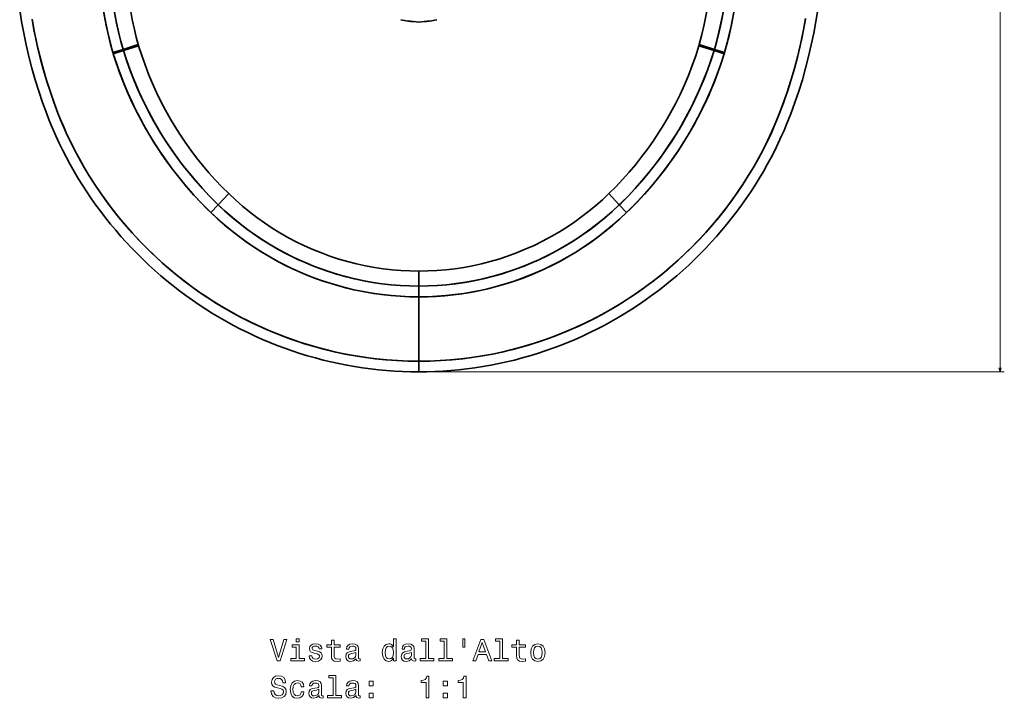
# Model space of a CAD drawing. Extents: x 404 to 1957, y -68 to 2504.
# Tile 1 of 8: x 408 to 869, y -68 to 250. Entities that reach past the tile are written whole.
import ezdxf

# ---------------------------------------------------------------- set-up
doc = ezdxf.new("R2010")
doc.units = 0

msp = doc.modelspace()

# ---------------------------------------------------------------- linework, layer by layer
at = {"color": 8, "lineweight": 13}
for p, q in [((866.78, 753.58), (866.78, 85.05)), ((596.52, 85.05), (868.78, 85.05))]:
    msp.add_line(p, q, dxfattribs=at)
at = {"color": 7, "lineweight": 35, "ltscale": 0.124237}
msp.add_line((455.98, 236.18), (451.22, 234.76), dxfattribs=at)
msp.add_line((455.98, 236.18), (451.22, 234.76), dxfattribs=at)
at = {"color": 7, "lineweight": 35, "ltscale": 0.12426}
msp.add_line((456.15, 235.62), (451.41, 234.11), dxfattribs=at)
msp.add_line((456.15, 235.62), (451.41, 234.11), dxfattribs=at)
at = {"color": 7, "lineweight": 35, "ltscale": 0.186939}
msp.add_line((463.12, 238.41), (455.98, 236.18), dxfattribs=at)
at = {"color": 7, "lineweight": 35, "ltscale": 0.18694}
for p, q in [((463.12, 238.41), (455.98, 236.18)), ((733.02, 236.18), (725.88, 238.41)), ((725.88, 238.41), (733.02, 236.18))]:
    msp.add_line(p, q, dxfattribs=at)
at = {"color": 7, "lineweight": 35, "ltscale": 0.186849}
for p, q in [((456.15, 235.62), (463.29, 237.81)), ((463.29, 237.81), (456.15, 235.62)), ((725.71, 237.81), (732.85, 235.62)), ((725.71, 237.81), (732.85, 235.62))]:
    msp.add_line(p, q, dxfattribs=at)
at = {"color": 7, "lineweight": 35, "ltscale": 0.124261}
msp.add_line((732.85, 235.62), (737.59, 234.11), dxfattribs=at)
msp.add_line((732.85, 235.62), (737.59, 234.11), dxfattribs=at)
at = {"color": 7, "lineweight": 35, "ltscale": 0.124236}
msp.add_line((733.02, 236.18), (737.78, 234.76), dxfattribs=at)
msp.add_line((733.02, 236.18), (737.78, 234.76), dxfattribs=at)
at = {"color": 7, "lineweight": 35, "ltscale": 0.178762}
for p, q in [((505.45, 168.57), (500.58, 163.34)), ((505.45, 168.57), (500.58, 163.34)), ((683.55, 168.57), (688.42, 163.34)), ((683.55, 168.57), (688.42, 163.34))]:
    msp.add_line(p, q, dxfattribs=at)
at = {"color": 7, "lineweight": 35, "ltscale": 0.125184}
for p, q in [((500.58, 163.34), (497.16, 159.68)), ((500.58, 163.34), (497.16, 159.68)), ((688.42, 163.34), (691.84, 159.68))]:
    msp.add_line(p, q, dxfattribs=at)
at = {"color": 7, "lineweight": 35, "ltscale": 0.125183}
msp.add_line((688.42, 163.34), (691.84, 159.68), dxfattribs=at)
at = {"color": 7, "lineweight": 35, "ltscale": 0.175169}
msp.add_line((594.5, 132.27), (594.5, 125.26), dxfattribs=at)
msp.add_line((594.5, 132.27), (594.5, 125.26), dxfattribs=at)
at = {"color": 7, "lineweight": 35, "ltscale": 0.0748}
msp.add_line((594.5, 126.57), (594.5, 129.56), dxfattribs=at)
at = {"color": 7, "lineweight": 35, "ltscale": 0.032545}
msp.add_line((594.5, 125.26), (594.5, 126.57), dxfattribs=at)
at = {"color": 7, "lineweight": 35, "ltscale": 0.126177}
for p, q in [((594.5, 125.26), (594.5, 120.22)), ((594.5, 120.22), (594.5, 125.26))]:
    msp.add_line(p, q, dxfattribs=at)
at = {"color": 7, "lineweight": 35}
for p, q in [((594.5, 120.22), (594.5, 90.05)), ((594.5, 90.05), (594.5, 120.22))]:
    msp.add_line(p, q, dxfattribs=at)
at = {"color": 7, "lineweight": 35, "ltscale": 0.124995}
for p, q in [((594.5, 85.05), (594.5, 90.05)), ((594.5, 90.05), (594.5, 85.05))]:
    msp.add_line(p, q, dxfattribs=at)
at = {"color": 7, "lineweight": 35}
for points in [[(445.89, 260.07), (446.7, 254.82), (447.61, 249.8), (448.27, 246.55), (448.98, 243.39), (450.04, 239.06), (451.22, 234.76)], [(445.89, 260.07), (446.26, 257.54), (447.09, 252.6), (448.04, 247.66), (449.16, 242.6), (450.14, 238.67), (451.22, 234.76)], [(450.8, 260.79), (451.17, 258.29), (451.98, 253.45), (452.91, 248.63), (454, 243.71), (454.94, 239.94), (455.98, 236.18)], [(450.8, 260.79), (451.43, 256.68), (452.14, 252.58), (452.94, 248.48), (454.04, 243.56), (454.96, 239.86), (455.98, 236.18)], [(458.32, 261.9), (458.66, 259.53), (459.42, 254.8), (460.3, 250.09), (461.32, 245.4), (462.18, 241.89), (463.12, 238.41)], [(725.88, 238.41), (727.12, 243.06), (728.2, 247.74), (729.15, 252.44), (729.78, 255.98), (730.34, 259.53), (730.68, 261.9)], [(738.2, 260.79), (737.57, 256.68), (736.86, 252.58), (736.06, 248.48), (734.96, 243.56), (734.04, 239.86), (733.02, 236.18)], [(738.2, 260.79), (737.83, 258.29), (737.02, 253.45), (736.09, 248.63), (735, 243.71), (734.06, 239.94), (733.02, 236.18)], [(737.78, 234.76), (739.02, 239.29), (740.13, 243.84), (740.83, 247.02), (741.49, 250.33), (742.09, 253.64), (742.6, 256.66), (743.11, 260.07)], [(743.11, 260.07), (742.74, 257.54), (741.91, 252.6), (740.96, 247.66), (739.84, 242.6), (738.86, 238.67), (737.78, 234.76)], [(407.56, 254.74), (408.46, 249.23), (409.48, 243.74), (410.62, 238.27), (411.89, 232.81), (413.29, 227.38), (414.82, 221.97), (416.48, 216.6), (418.28, 211.28), (420.21, 206.01), (421.25, 203.35), (422.33, 200.71), (423.41, 198.16), (424.53, 195.63), (426.1, 192.23), (427.74, 188.86), (429.45, 185.52), (431.23, 182.22), (433.08, 178.96), (434.99, 175.74), (436.96, 172.55), (439.01, 169.4), (441.11, 166.29), (443.27, 163.22), (445.5, 160.2), (447.79, 157.22), (450.13, 154.29), (452.52, 151.41), (454.98, 148.57), (457.49, 145.78), (460.05, 143.04), (462.67, 140.35), (465.34, 137.71), (468.06, 135.12), (470.84, 132.59), (473.66, 130.12), (476.54, 127.7), (479.46, 125.33), (482.42, 123.03), (485.43, 120.79), (488.49, 118.61), (491.59, 116.49), (494.73, 114.43), (497.91, 112.44), (501.13, 110.51), (504.39, 108.65), (507.68, 106.85), (511.02, 105.11), (514.39, 103.45), (517.79, 101.85), (521.23, 100.32), (524.69, 98.86), (528.19, 97.47), (531.72, 96.15), (535.27, 94.9), (538.84, 93.72), (542.44, 92.61), (546.06, 91.58), (549.71, 90.62), (553.37, 89.74), (557.04, 88.93), (560.74, 88.2), (564.45, 87.54), (568.17, 86.96), (571.91, 86.46), (575.66, 86.03), (579.42, 85.68), (583.18, 85.4), (586.95, 85.21), (590.72, 85.09), (594.5, 85.05)], [(781.44, 254.74), (780.54, 249.23), (779.52, 243.74), (778.38, 238.27), (777.11, 232.81), (775.71, 227.38), (774.18, 221.97), (772.52, 216.6), (770.72, 211.28), (768.79, 206.01), (767.75, 203.35), (766.67, 200.71), (765.59, 198.16), (764.47, 195.63), (762.9, 192.23), (761.26, 188.86), (759.55, 185.52), (757.77, 182.22), (755.92, 178.96), (754.01, 175.74), (752.04, 172.55), (749.99, 169.4), (747.89, 166.29), (745.73, 163.22), (743.5, 160.2), (741.21, 157.22), (738.87, 154.29), (736.48, 151.41), (734.02, 148.57), (731.51, 145.78), (728.95, 143.04), (726.33, 140.35), (723.66, 137.71), (720.94, 135.12), (718.16, 132.59), (715.34, 130.12), (712.46, 127.7), (709.54, 125.33), (706.58, 123.03), (703.57, 120.79), (700.51, 118.61), (697.41, 116.49), (694.27, 114.43), (691.09, 112.44), (687.87, 110.51), (684.61, 108.65), (681.32, 106.85), (677.98, 105.11), (674.61, 103.45), (671.21, 101.85), (667.77, 100.32), (664.31, 98.86), (660.81, 97.47), (657.28, 96.15), (653.73, 94.9), (650.16, 93.72), (646.56, 92.61), (642.94, 91.58), (639.29, 90.62), (635.63, 89.74), (631.96, 88.93), (628.26, 88.2), (624.55, 87.54), (620.83, 86.96), (617.09, 86.46), (613.34, 86.03), (609.58, 85.68), (605.82, 85.4), (602.05, 85.21), (598.28, 85.09), (594.5, 85.05)], [(594.5, 90.05), (589.52, 90.12), (584.55, 90.33), (579.59, 90.68), (574.63, 91.17), (569.7, 91.79), (564.78, 92.55), (559.89, 93.45), (555.62, 94.35), (551.38, 95.36), (547.16, 96.46), (542.95, 97.68), (538.77, 99), (534.63, 100.41), (529.98, 102.14), (525.38, 103.98), (520.84, 105.96), (516.35, 108.05), (511.92, 110.27), (507.56, 112.6), (503.26, 115.06), (499.03, 117.63), (495.32, 120.01), (491.67, 122.48), (488.09, 125.04), (484.56, 127.69), (481.1, 130.43), (477.7, 133.25), (474.37, 136.15), (470.68, 139.52), (467.09, 143), (463.6, 146.57), (460.2, 150.23), (457.05, 153.8), (453.99, 157.46), (451.03, 161.2), (448.16, 165.01), (445.39, 168.89), (442.72, 172.85), (440.16, 176.87), (437.62, 181.1), (435.2, 185.39), (432.9, 189.75), (430.72, 194.17), (429.33, 197.13), (428.01, 200.13), (426.72, 203.18), (425.48, 206.25), (423.64, 211.13), (421.92, 216.06), (420.32, 221.04), (418.84, 226.05), (417.88, 229.58), (416.96, 233.13), (416.09, 236.76), (415.27, 240.4), (414.25, 245.36), (413.34, 250.34)], [(594.5, 90.05), (589.37, 90.13), (584.24, 90.35), (579.12, 90.72), (574.01, 91.24), (568.92, 91.9), (563.85, 92.71), (558.81, 93.67), (554.32, 94.65), (549.86, 95.74), (545.43, 96.95), (541.03, 98.27), (536.66, 99.7), (532.21, 101.29), (527.81, 102.99), (523.46, 104.8), (519.15, 106.73), (514.9, 108.76), (510.7, 110.91), (506.56, 113.16), (501.98, 115.82), (497.47, 118.61), (493.05, 121.54), (488.71, 124.59), (484.47, 127.76), (480.32, 131.06), (476.26, 134.48), (472.31, 138.01), (468.45, 141.66), (464.7, 145.41), (461.64, 148.65), (458.65, 151.96), (455.75, 155.34), (452.38, 159.47), (449.14, 163.69), (446.01, 168), (443.01, 172.4), (440.15, 176.89), (437.78, 180.82), (435.52, 184.81), (433.36, 188.85), (431.3, 192.95), (429.35, 197.1), (427.33, 201.7), (425.44, 206.35), (423.54, 211.42), (421.76, 216.54), (420.12, 221.71), (418.6, 226.92), (417.21, 232.16), (415.93, 237.43), (415.11, 241.14), (414.35, 244.86), (413.36, 250.24)], [(775.71, 250.62), (774.72, 245.24), (773.97, 241.52), (773.15, 237.81), (771.89, 232.53), (770.5, 227.28), (768.99, 222.06), (767.35, 216.88), (765.58, 211.75), (763.68, 206.68), (761.8, 202.02), (759.79, 197.41), (757.85, 193.25), (755.8, 189.15), (753.65, 185.1), (751.39, 181.11), (749.03, 177.17), (746.48, 173.16), (743.83, 169.21), (741.07, 165.33), (738.22, 161.52), (735.27, 157.78), (732.23, 154.13), (729.09, 150.55), (726.08, 147.28), (722.98, 144.08), (719.81, 140.95), (716.08, 137.45), (712.25, 134.06), (708.33, 130.77), (704.32, 127.6), (700.22, 124.54), (696.04, 121.6), (691.78, 118.77), (687.44, 116.07), (683.02, 113.49), (678.54, 111.03), (673.98, 108.7), (669.51, 106.57), (664.99, 104.56), (660.41, 102.68), (655.78, 100.92), (651.11, 99.29), (646.39, 97.78), (642.46, 96.64), (638.5, 95.58), (634.52, 94.61), (630.52, 93.74), (625.43, 92.76), (620.32, 91.94), (615.18, 91.26), (610.03, 90.73), (604.86, 90.36), (599.68, 90.13), (594.5, 90.05)], [(594.5, 90.05), (599.48, 90.12), (604.45, 90.33), (609.41, 90.68), (614.37, 91.17), (619.3, 91.79), (624.22, 92.55), (629.11, 93.45), (633.38, 94.35), (637.62, 95.36), (641.84, 96.46), (646.05, 97.68), (650.23, 99), (654.37, 100.41), (659.02, 102.14), (663.62, 103.98), (668.16, 105.96), (672.65, 108.05), (677.08, 110.27), (681.44, 112.6), (685.74, 115.06), (689.97, 117.63), (693.68, 120.01), (697.33, 122.48), (700.91, 125.04), (704.44, 127.69), (707.9, 130.43), (711.3, 133.25), (714.63, 136.15), (718.32, 139.52), (721.91, 143), (725.4, 146.57), (728.8, 150.23), (731.95, 153.8), (735.01, 157.46), (737.97, 161.2), (740.84, 165.01), (743.61, 168.89), (746.28, 172.85), (748.84, 176.87), (751.38, 181.1), (753.8, 185.39), (756.1, 189.75), (758.28, 194.17), (759.67, 197.13), (760.99, 200.13), (762.28, 203.18), (763.52, 206.25), (765.36, 211.13), (767.08, 216.06), (768.68, 221.04), (770.16, 226.05), (771.12, 229.58), (772.04, 233.13), (772.91, 236.76), (773.73, 240.4), (774.75, 245.36), (775.66, 250.34)], [(456.15, 235.62), (457.56, 231.27), (459.08, 226.96), (460.72, 222.7), (462.47, 218.48), (464.34, 214.32), (466.31, 210.2), (468.39, 206.14), (470.44, 202.39), (472.58, 198.69), (474.81, 195.04), (477.6, 190.76), (480.52, 186.56), (483.56, 182.45), (486.72, 178.43), (490, 174.51), (493.12, 171.01), (496.33, 167.59), (499.63, 164.26), (500.58, 163.34)], [(500.58, 163.34), (499.75, 164.15), (496.47, 167.44), (493.29, 170.82), (490.2, 174.29), (487.2, 177.84), (484.31, 181.47), (481.51, 185.18), (478.82, 188.97), (476.23, 192.83), (473.74, 196.76), (472.1, 199.5), (470.5, 202.28), (468.02, 206.84), (465.68, 211.48), (463.49, 216.18), (461.43, 220.95), (459.53, 225.78), (457.76, 230.67), (456.93, 233.14), (456.15, 235.62)], [(463.29, 237.81), (464.72, 233.34), (466.28, 228.92), (467.97, 224.55), (469.77, 220.23), (471.7, 215.97), (473.75, 211.76), (475.92, 207.61), (478.22, 203.51), (480.35, 199.93), (482.58, 196.41), (485.09, 192.66), (487.71, 188.98), (490.43, 185.37), (493.24, 181.85), (496.15, 178.4), (499.16, 175.04), (502.26, 171.76), (505.45, 168.57)], [(683.55, 168.57), (686.8, 171.83), (689.97, 175.18), (693.03, 178.62), (696, 182.14), (698.87, 185.75), (701.63, 189.44), (704.29, 193.21), (706.83, 197.05), (709.27, 200.96), (710.86, 203.65), (712.4, 206.37), (714.7, 210.68), (716.87, 215.06), (718.91, 219.5), (720.81, 223.99), (722.58, 228.55), (724.21, 233.15), (725.71, 237.81)], [(732.85, 235.62), (731.34, 230.98), (729.7, 226.39), (727.93, 221.85), (726.04, 217.36), (724.02, 212.94), (721.87, 208.56), (719.59, 204.25), (717.5, 200.53), (715.32, 196.86), (712.83, 192.92), (710.24, 189.05), (707.54, 185.25), (704.74, 181.53), (701.84, 177.89), (698.84, 174.33), (695.74, 170.85), (692.55, 167.46), (689.27, 164.17), (688.42, 163.34)], [(732.85, 235.62), (731.44, 231.27), (729.92, 226.96), (728.28, 222.7), (726.53, 218.48), (724.66, 214.32), (722.69, 210.2), (720.61, 206.14), (718.56, 202.39), (716.42, 198.69), (714.19, 195.04), (711.4, 190.76), (708.48, 186.56), (705.44, 182.45), (702.28, 178.43), (699, 174.51), (695.88, 171.01), (692.67, 167.59), (689.37, 164.26), (688.42, 163.34)], [(451.41, 234.11), (452.92, 229.46), (454.56, 224.87), (456.32, 220.32), (458.2, 215.83), (460.21, 211.39), (462.34, 207.01), (464.43, 202.97), (466.63, 199), (468.93, 195.07), (471.33, 191.21), (473.83, 187.42), (476.68, 183.34), (479.64, 179.35), (482.71, 175.45), (485.89, 171.63), (489.17, 167.91), (492.56, 164.29), (496.05, 160.76), (497.16, 159.68)], [(451.41, 234.11), (452.84, 229.69), (454.39, 225.32), (456.05, 220.99), (457.82, 216.71), (459.7, 212.48), (461.7, 208.3), (463.8, 204.17), (465.86, 200.36), (468.02, 196.6), (470.27, 192.89), (473.04, 188.59), (475.94, 184.38), (478.95, 180.26), (482.08, 176.22), (485.33, 172.28), (488.69, 168.44), (492.17, 164.7), (495.75, 161.06), (497.16, 159.68)], [(691.84, 159.68), (692.97, 160.78), (696.63, 164.48), (700.18, 168.29), (703.61, 172.21), (706.92, 176.23), (710.12, 180.35), (713.19, 184.56), (716.14, 188.86), (718.95, 193.25), (721.64, 197.72), (724.03, 201.98), (726.3, 206.29), (728.45, 210.67), (730.48, 215.1), (732.46, 219.77), (734.31, 224.5), (736.02, 229.28), (737.59, 234.11)], [(737.59, 234.11), (736.16, 229.69), (734.61, 225.32), (732.95, 220.99), (731.18, 216.71), (729.3, 212.48), (727.3, 208.3), (725.2, 204.17), (723.14, 200.36), (720.98, 196.6), (718.73, 192.89), (715.96, 188.59), (713.06, 184.38), (710.05, 180.26), (706.92, 176.22), (703.67, 172.28), (700.31, 168.44), (696.83, 164.7), (693.25, 161.06), (691.84, 159.68)], [(505.45, 168.57), (508.61, 165.61), (511.86, 162.75), (515.2, 160.01), (518.64, 157.38), (522.16, 154.86), (525.76, 152.47), (529.43, 150.2), (533.19, 148.06), (537.01, 146.04), (540.9, 144.15), (544.85, 142.39), (548.86, 140.77), (552.9, 139.29), (556.99, 137.95), (561.12, 136.75), (565.29, 135.69), (569.49, 134.77), (573.72, 133.99), (577.85, 133.37), (582, 132.89), (586.16, 132.55), (590.33, 132.34), (594.5, 132.27)], [(594.5, 132.27), (598.73, 132.34), (602.96, 132.55), (607.17, 132.91), (611.37, 133.4), (615.55, 134.03), (619.71, 134.81), (623.84, 135.72), (627.94, 136.77), (632, 137.95), (636.03, 139.27), (640.24, 140.81), (644.4, 142.5), (648.5, 144.33), (652.53, 146.31), (656.48, 148.43), (660.36, 150.68), (664.16, 153.07), (667.6, 155.39), (670.95, 157.82), (674.23, 160.35), (677.42, 162.99), (680.53, 165.73), (683.55, 168.57)], [(500.58, 163.34), (503.72, 160.4), (506.95, 157.57), (510.27, 154.84), (513.67, 152.22), (517.15, 149.7), (520.71, 147.3), (524.34, 145.01), (528.04, 142.83), (531.38, 141), (534.76, 139.27), (538.2, 137.63), (541.68, 136.09), (545.2, 134.64), (548.75, 133.3), (552.34, 132.06), (555.96, 130.92), (560.14, 129.74), (564.36, 128.7), (568.61, 127.79), (572.88, 127.02), (577.18, 126.39), (581.49, 125.9), (585.82, 125.55), (590.16, 125.33), (594.5, 125.26)], [(594.5, 125.26), (590.2, 125.33), (585.9, 125.54), (581.61, 125.89), (577.34, 126.37), (573.08, 126.99), (568.85, 127.74), (564.64, 128.63), (560.46, 129.66), (556.31, 130.81), (552.2, 132.1), (548.14, 133.52), (544.15, 135.06), (540.2, 136.73), (536.31, 138.51), (532.48, 140.42), (528.71, 142.45), (525.01, 144.6), (521.37, 146.87), (517.81, 149.24), (514.19, 151.83), (510.65, 154.54), (507.2, 157.36), (503.84, 160.3), (500.58, 163.34)], [(688.42, 163.34), (685.07, 160.21), (681.61, 157.2), (678.06, 154.31), (674.41, 151.54), (670.68, 148.89), (666.86, 146.37), (662.95, 143.99), (658.97, 141.73), (654.92, 139.61), (650.8, 137.63), (646.62, 135.79), (642.39, 134.09), (638.1, 132.54), (633.76, 131.14), (629.38, 129.88), (625.1, 128.8), (620.79, 127.87), (616.45, 127.07), (612.09, 126.42), (607.71, 125.92), (603.32, 125.55), (598.91, 125.34), (594.5, 125.26)], [(688.42, 163.34), (685.28, 160.4), (682.05, 157.57), (678.73, 154.84), (675.33, 152.22), (671.85, 149.7), (668.29, 147.3), (664.66, 145.01), (660.96, 142.83), (657.62, 141), (654.24, 139.27), (650.8, 137.63), (647.32, 136.09), (643.8, 134.64), (640.25, 133.3), (636.66, 132.06), (633.04, 130.92), (628.86, 129.74), (624.64, 128.7), (620.39, 127.79), (616.12, 127.02), (611.82, 126.39), (607.51, 125.9), (603.18, 125.55), (598.84, 125.33), (594.5, 125.26)], [(497.16, 159.68), (500.36, 156.69), (503.65, 153.8), (507.02, 151.02), (510.47, 148.35), (514, 145.78), (517.61, 143.32), (521.3, 140.98), (525.05, 138.75), (528.87, 136.64), (532.75, 134.65), (536.5, 132.87), (540.29, 131.2), (544.14, 129.65), (548.02, 128.21), (551.95, 126.89), (555.91, 125.68), (559.9, 124.59), (564.15, 123.57), (568.43, 122.68), (572.74, 121.93), (577.06, 121.32), (581.41, 120.84), (585.76, 120.49), (590.13, 120.29), (594.5, 120.22)], [(497.16, 159.68), (500.32, 156.72), (503.57, 153.87), (506.9, 151.12), (510.31, 148.47), (513.8, 145.92), (517.36, 143.49), (520.99, 141.16), (524.7, 138.95), (528.47, 136.86), (531.91, 135.07), (535.39, 133.38), (538.92, 131.79), (542.5, 130.3), (546.11, 128.9), (549.75, 127.61), (553.43, 126.42), (557.14, 125.33), (560.87, 124.35), (565.01, 123.38), (569.17, 122.55), (573.36, 121.84), (577.56, 121.25), (581.78, 120.8), (586.01, 120.48), (590.25, 120.28), (594.5, 120.22)], [(594.5, 120.22), (598.56, 120.28), (602.61, 120.45), (606.65, 120.75), (610.69, 121.16), (614.7, 121.69), (618.71, 122.34), (622.69, 123.11), (626.15, 123.87), (629.6, 124.72), (633.02, 125.66), (636.42, 126.69), (638.67, 127.42), (640.91, 128.19), (645.35, 129.84), (649.19, 131.41), (652.98, 133.09), (656.72, 134.89), (660.41, 136.79), (664.04, 138.8), (667.61, 140.92), (671.12, 143.15), (674.78, 145.63), (678.36, 148.22), (681.86, 150.92), (685.27, 153.74), (688.6, 156.65), (691.84, 159.68)], [(691.84, 159.68), (688.68, 156.72), (685.43, 153.87), (682.1, 151.12), (678.69, 148.47), (675.2, 145.92), (671.64, 143.49), (668.01, 141.16), (664.3, 138.95), (660.53, 136.86), (657.09, 135.07), (653.61, 133.38), (650.08, 131.79), (646.5, 130.3), (642.89, 128.9), (639.25, 127.61), (635.57, 126.42), (631.86, 125.33), (628.13, 124.35), (623.99, 123.38), (619.83, 122.55), (615.64, 121.84), (611.44, 121.25), (607.22, 120.8), (602.99, 120.48), (598.75, 120.28), (594.5, 120.22)]]:
    msp.add_lwpolyline(points, dxfattribs=at)
at = {"color": 8, "lineweight": 13}
msp.add_lwpolyline([(866.26, 86.99), (866.78, 85.05), (867.3, 86.99)], dxfattribs=at)
at = {"color": 7, "lineweight": 13}
for points in [[(531.34, -40.28), (528.84, -48.8), (526.26, -40.28), (524.89, -40.28), (528.12, -50.3), (529.56, -50.3), (532.71, -40.28)], [(538.45, -39.95), (537.11, -39.95), (537.11, -41.39), (538.45, -41.39)], [(553.58, -43.9), (553.58, -47.78), (553.66, -49.03), (554.07, -49.89), (554.87, -50.4), (556.24, -50.57), (557.74, -50.5), (557.74, -49.4), (556.65, -49.49), (555.65, -49.38), (555.12, -49.02), (554.89, -48.41), (554.85, -47.56), (554.85, -43.9), (557.74, -43.9), (557.74, -42.82), (554.85, -42.82), (554.85, -40.56), (553.58, -40.56), (553.58, -42.82), (551.39, -42.82), (551.39, -43.9)], [(582.66, -49.1), (582.66, -50.3), (583.92, -50.3), (583.92, -39.95), (582.67, -39.95), (582.67, -43.74), (581.7, -42.65), (581.11, -42.39), (580.44, -42.29), (579.21, -42.57), (578.26, -43.38), (577.64, -44.68), (577.43, -46.42), (577.64, -48.17), (578.26, -49.48), (579.21, -50.3), (580.44, -50.57), (581.11, -50.47), (581.72, -50.21)], [(597.77, -41.02), (597.77, -49.23), (595.16, -49.23), (595.16, -50.3), (601.63, -50.3), (601.63, -49.23), (599.04, -49.23), (599.04, -39.95), (595.78, -39.95), (595.78, -41.02)], [(606.45, -41.02), (606.45, -49.23), (603.84, -49.23), (603.84, -50.3), (610.31, -50.3), (610.31, -49.23), (607.71, -49.23), (607.71, -39.95), (604.46, -39.95), (604.46, -41.02)], [(615.11, -39.94), (615.11, -43.86), (616.07, -43.86), (616.07, -39.94)], [(619.87, -50.3), (621.2, -50.3), (622.25, -47.36), (626.24, -47.36), (627.3, -50.3), (628.65, -50.3), (624.99, -40.28), (623.52, -40.28)], [(632.47, -41.02), (632.47, -49.23), (629.86, -49.23), (629.86, -50.3), (636.33, -50.3), (636.33, -49.23), (633.74, -49.23), (633.74, -39.95), (630.48, -39.95), (630.48, -41.02)], [(640.32, -43.9), (640.32, -47.78), (640.41, -49.03), (640.81, -49.89), (641.62, -50.4), (642.99, -50.57), (644.49, -50.5), (644.49, -49.4), (643.39, -49.49), (642.4, -49.38), (641.86, -49.02), (641.63, -48.41), (641.59, -47.56), (641.59, -43.9), (644.49, -43.9), (644.49, -42.82), (641.59, -42.82), (641.59, -40.56), (640.32, -40.56), (640.32, -42.82), (638.13, -42.82), (638.13, -43.9)], [(538.4, -49.23), (538.4, -42.82), (535.15, -42.82), (535.15, -43.9), (537.14, -43.9), (537.14, -49.23), (534.54, -49.23), (534.54, -50.3), (541.03, -50.3), (541.03, -49.23)], [(546.99, -45.79), (545.77, -45.5), (544.86, -45.17), (544.56, -44.49), (544.64, -44.02), (544.95, -43.67), (545.44, -43.45), (546.14, -43.37), (546.82, -43.45), (547.35, -43.71), (547.7, -44.1), (547.84, -44.62), (549.08, -44.62), (549.08, -44.59), (548.87, -43.66), (548.28, -42.92), (547.35, -42.46), (546.14, -42.29), (544.92, -42.46), (544.02, -42.93), (543.46, -43.64), (543.29, -44.53), (543.42, -45.4), (543.82, -46), (544.49, -46.44), (545.45, -46.74), (546.86, -47.08), (547.73, -47.45), (547.96, -47.73), (548.04, -48.17), (547.91, -48.7), (547.57, -49.1), (547.01, -49.36), (546.26, -49.45), (545.47, -49.36), (544.89, -49.06), (544.5, -48.57), (544.34, -47.89), (543.12, -47.89), (543.32, -49.04), (543.91, -49.88), (544.85, -50.38), (546.14, -50.57), (547.5, -50.38), (548.49, -49.88), (549.1, -49.07), (549.31, -48.02), (549.15, -47.11), (548.71, -46.49), (547.97, -46.09)], [(565.15, -49.29), (565.15, -49.33), (565.22, -49.82), (565.44, -50.17), (566.34, -50.44), (567.05, -50.33), (567.05, -49.35), (566.75, -49.39), (566.34, -49.2), (566.27, -48.63), (566.27, -44.62), (566.1, -43.6), (565.6, -42.88), (564.72, -42.45), (563.48, -42.29), (562.27, -42.46), (561.37, -42.95), (560.81, -43.71), (560.62, -44.72), (560.62, -44.81), (561.76, -44.81), (561.86, -44.2), (562.18, -43.77), (562.7, -43.51), (563.43, -43.41), (564.14, -43.48), (564.64, -43.7), (564.95, -44.07), (565.05, -44.59), (564.99, -45.2), (564.76, -45.5), (564.18, -45.64), (563.1, -45.76), (561.86, -46.02), (560.98, -46.48), (560.47, -47.2), (560.31, -48.27), (560.45, -49.22), (560.9, -49.92), (561.62, -50.37), (562.61, -50.53), (563.95, -50.23)], [(580.65, -43.42), (581.49, -43.63), (582.12, -44.19), (582.5, -45.13), (582.64, -46.42), (582.5, -47.73), (582.12, -48.67), (581.49, -49.25), (580.65, -49.43), (579.86, -49.25), (579.26, -48.67), (578.85, -47.72), (578.72, -46.42), (578.85, -45.14), (579.26, -44.2), (579.86, -43.63)], [(591.17, -49.29), (591.17, -49.33), (591.24, -49.82), (591.46, -50.17), (592.37, -50.44), (593.07, -50.33), (593.07, -49.35), (592.77, -49.39), (592.37, -49.2), (592.3, -48.63), (592.3, -44.62), (592.12, -43.6), (591.62, -42.88), (590.74, -42.45), (589.5, -42.29), (588.29, -42.46), (587.4, -42.95), (586.83, -43.71), (586.65, -44.72), (586.65, -44.81), (587.79, -44.81), (587.89, -44.2), (588.2, -43.77), (588.72, -43.51), (589.46, -43.41), (590.16, -43.48), (590.67, -43.7), (590.97, -44.07), (591.07, -44.59), (591.01, -45.2), (590.78, -45.5), (590.21, -45.64), (589.13, -45.76), (587.89, -46.02), (587.01, -46.48), (586.49, -47.2), (586.33, -48.27), (586.47, -49.22), (586.92, -49.92), (587.64, -50.37), (588.64, -50.53), (589.98, -50.23)], [(622.71, -46.13), (624.26, -41.72), (625.8, -46.13)], [(646.92, -46.44), (647.15, -48.19), (647.81, -49.49), (648.87, -50.3), (650.28, -50.57), (651.68, -50.3), (652.73, -49.51), (653.39, -48.21), (653.64, -46.44), (653.39, -44.68), (652.73, -43.37), (651.68, -42.57), (650.28, -42.29), (648.87, -42.57), (647.81, -43.38), (647.15, -44.68)], [(648.22, -46.42), (648.35, -45.13), (648.75, -44.19), (649.4, -43.61), (650.28, -43.41), (651.14, -43.61), (651.79, -44.17), (652.19, -45.13), (652.34, -46.42), (652.19, -47.73), (651.79, -48.68), (651.14, -49.26), (650.28, -49.45), (649.4, -49.26), (648.75, -48.68), (648.35, -47.73)], [(565, -47.59), (564.83, -48.34), (564.37, -48.91), (563.68, -49.29), (562.83, -49.42), (562.28, -49.35), (561.89, -49.12), (561.65, -48.71), (561.57, -48.15), (561.63, -47.65), (561.86, -47.29), (562.79, -46.88), (563.95, -46.71), (565, -46.36)], [(591.03, -47.59), (590.85, -48.34), (590.39, -48.91), (589.7, -49.29), (588.85, -49.42), (588.3, -49.35), (587.91, -49.12), (587.67, -48.71), (587.6, -48.15), (587.66, -47.65), (587.89, -47.29), (588.81, -46.88), (589.98, -46.71), (591.03, -46.36)], [(526.56, -64.28), (525.25, -64.28), (525.54, -65.8), (526.26, -66.93), (527.37, -67.6), (528.87, -67.85), (530.35, -67.62), (531.46, -66.98), (532.17, -65.99), (532.43, -64.68), (532.21, -63.5), (531.6, -62.73), (530.62, -62.23), (529.31, -61.85), (528.19, -61.58), (527.45, -61.26), (527.04, -60.8), (526.91, -60.08), (527.04, -59.43), (527.41, -58.94), (527.99, -58.61), (528.78, -58.5), (529.59, -58.64), (530.22, -59.03), (530.64, -59.68), (530.84, -60.56), (532.15, -60.56), (532.15, -60.53), (531.92, -59.17), (531.24, -58.17), (530.18, -57.53), (528.74, -57.32), (527.44, -57.53), (526.43, -58.14), (525.78, -59.07), (525.55, -60.28), (525.74, -61.36), (526.29, -62.1), (527.15, -62.59), (528.33, -62.96), (529.5, -63.3), (530.38, -63.61), (530.91, -64.07), (531.1, -64.82), (530.93, -65.59), (530.48, -66.16), (529.8, -66.52), (528.92, -66.64), (527.94, -66.48), (527.19, -66.02), (526.72, -65.27)], [(539.46, -62.4), (540.71, -62.4), (540.45, -61.25), (539.83, -60.34), (538.87, -59.78), (537.61, -59.56), (536.23, -59.85), (535.18, -60.66), (534.51, -61.97), (534.28, -63.73), (534.5, -65.47), (535.15, -66.77), (536.17, -67.57), (537.57, -67.85), (538.81, -67.63), (539.77, -67.03), (540.44, -66.08), (540.72, -64.81), (539.51, -64.81), (539.3, -65.62), (538.89, -66.22), (538.32, -66.59), (537.61, -66.71), (536.73, -66.52), (536.1, -65.95), (535.71, -65.01), (535.58, -63.68), (535.71, -62.39), (536.11, -61.45), (536.76, -60.87), (537.61, -60.67), (538.36, -60.8), (538.92, -61.13), (539.3, -61.68)], [(547.8, -66.57), (547.8, -66.61), (547.87, -67.1), (548.09, -67.45), (549, -67.72), (549.7, -67.6), (549.7, -66.62), (549.4, -66.67), (549, -66.48), (548.92, -65.9), (548.92, -61.9), (548.75, -60.87), (548.25, -60.15), (547.37, -59.72), (546.13, -59.56), (544.92, -59.74), (544.02, -60.23), (543.46, -60.99), (543.28, -62), (543.28, -62.08), (544.41, -62.08), (544.51, -61.48), (544.83, -61.05), (545.35, -60.79), (546.09, -60.69), (546.79, -60.76), (547.3, -60.98), (547.6, -61.35), (547.7, -61.87), (547.64, -62.47), (547.41, -62.78), (546.83, -62.92), (545.75, -63.04), (544.51, -63.3), (543.64, -63.76), (543.12, -64.48), (542.96, -65.54), (543.1, -66.49), (543.55, -67.2), (544.27, -67.65), (545.26, -67.81), (546.6, -67.5)], [(554.4, -58.3), (554.4, -66.51), (551.79, -66.51), (551.79, -67.57), (558.26, -67.57), (558.26, -66.51), (555.67, -66.51), (555.67, -57.23), (552.41, -57.23), (552.41, -58.3)], [(565.15, -66.57), (565.15, -66.61), (565.22, -67.1), (565.44, -67.45), (566.34, -67.72), (567.05, -67.6), (567.05, -66.62), (566.75, -66.67), (566.34, -66.48), (566.27, -65.9), (566.27, -61.9), (566.1, -60.87), (565.6, -60.15), (564.72, -59.72), (563.48, -59.56), (562.27, -59.74), (561.37, -60.23), (560.81, -60.99), (560.62, -62), (560.62, -62.08), (561.76, -62.08), (561.86, -61.48), (562.18, -61.05), (562.7, -60.79), (563.43, -60.69), (564.14, -60.76), (564.64, -60.98), (564.95, -61.35), (565.05, -61.87), (564.99, -62.47), (564.76, -62.78), (564.18, -62.92), (563.1, -63.04), (561.86, -63.3), (560.98, -63.76), (560.47, -64.48), (560.31, -65.54), (560.45, -66.49), (560.9, -67.2), (561.62, -67.65), (562.61, -67.81), (563.95, -67.5)], [(571.21, -61.98), (573.2, -61.98), (573.2, -59.84), (571.21, -59.84)], [(597.97, -67.57), (599.28, -67.57), (599.28, -57.5), (598.3, -57.5), (598.04, -58.38), (597.53, -58.97), (596.73, -59.32), (595.64, -59.43), (595.64, -60.46), (597.97, -60.46)], [(605.91, -61.98), (607.9, -61.98), (607.9, -59.84), (605.91, -59.84)], [(615.32, -67.57), (616.63, -67.57), (616.63, -57.5), (615.65, -57.5), (615.39, -58.38), (614.87, -58.97), (614.08, -59.32), (612.99, -59.43), (612.99, -60.46), (615.32, -60.46)], [(547.66, -64.87), (547.48, -65.62), (547.02, -66.19), (546.33, -66.57), (545.48, -66.7), (544.93, -66.62), (544.54, -66.39), (544.3, -65.99), (544.23, -65.43), (544.28, -64.92), (544.51, -64.56), (545.44, -64.16), (546.6, -63.99), (547.66, -63.64)], [(565, -64.87), (564.83, -65.62), (564.37, -66.19), (563.68, -66.57), (562.83, -66.7), (562.28, -66.62), (561.89, -66.39), (561.65, -65.99), (561.57, -65.43), (561.63, -64.92), (561.86, -64.56), (562.79, -64.16), (563.95, -63.99), (565, -63.64)], [(571.21, -67.57), (573.2, -67.57), (573.2, -65.43), (571.21, -65.43)], [(605.91, -67.57), (607.9, -67.57), (607.9, -65.43), (605.91, -65.43)]]:
    msp.add_lwpolyline(points, close=True, dxfattribs=at)
at = {"color": 7, "lineweight": 35}
for centre, radius, start, end in [((592.32, 274.23), 24.96, 255.493, 263.365), ((592.32, 274.23), 24.96, 255.4929, 263.3652), ((606.53, 392.91), 144.49, 263.2046, 265.2227), ((606.53, 392.91), 144.48, 263.2046, 265.2227), ((582.47, 392.91), 144.48, 274.7773, 276.7954), ((582.47, 392.91), 144.49, 274.7773, 276.7954), ((596.68, 274.23), 24.96, 276.6349, 284.5071), ((596.68, 274.23), 24.96, 276.635, 284.507), ((485.37, 244.67), 30.59, 196.1134, 197.2023), ((485.37, 244.67), 30.59, 196.1134, 197.2023), ((492.59, 246.74), 30.62, 195.7785, 196.9352), ((696.41, 246.74), 30.62, 343.0648, 344.2215), ((703.63, 244.67), 30.59, 342.7977, 343.8866), ((703.63, 244.67), 30.59, 342.7977, 343.8866), ((485.59, 244.69), 35.78, 196.1148, 197.201), ((485.59, 244.69), 35.78, 196.1148, 197.201), ((703.41, 244.69), 35.78, 342.799, 343.8852), ((703.41, 244.69), 35.78, 342.799, 343.8852)]:
    msp.add_arc(centre, radius, start, end, dxfattribs=at)

doc.saveas('drawing.dxf')
